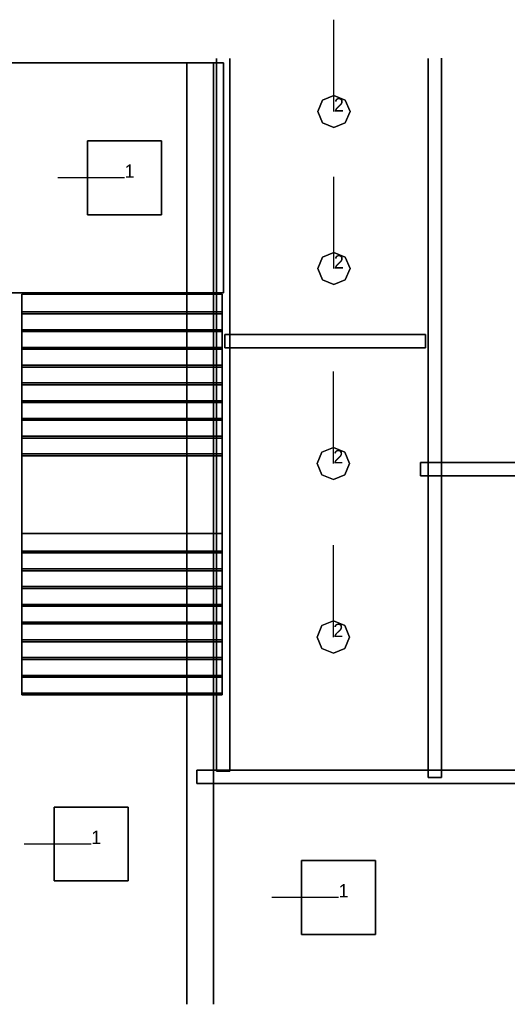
# Model space of a CAD drawing. Extents: x 84876 to 173860, y -489104 to -477603.
# Tile 3 of 10: x 93858 to 97506, y -489104 to -481732. Entities that reach past the tile are written whole.
import ezdxf

# ---------------------------------------------------------------- set-up
doc = ezdxf.new("R2010")
doc.units = 0
doc.header["$MEASUREMENT"] = 0
for name, color, linetype in [('DLXFURN', 5, 'Continuous'), ('DLXLUM', 2, 'Continuous'), ('DLXLUMEX', 2, 'Continuous')]:
    doc.layers.add(name, color=color, linetype=linetype)

# ---------------------------------------------------------------- blocks, each defined once
blk = doc.blocks.new('*U103')
for p, q in [((276.5, 276.5), (-276.5, 276.5)), ((-276.5, 276.5), (-276.5, -276.5)), ((-276.5, 276.5), (-276.5, -276.5)), ((-276.5, -276.5), (-276.5, 276.5)), ((-276.5, 276.5), (-276.5, 276.5)), ((276.5, 276.5), (-276.5, 276.5)), ((-276.5, 276.5), (-276.5, 276.5)), ((-276.5, 276.5), (276.5, 276.5)), ((-276.5, -276.5), (-276.5, 276.5)), ((-276.5, 276.5), (276.5, 276.5)), ((276.5, -276.5), (276.5, 276.5)), ((276.5, -276.5), (276.5, 276.5)), ((276.5, 276.5), (276.5, 276.5)), ((276.5, 276.5), (276.5, -276.5)), ((276.5, 276.5), (276.5, 276.5)), ((276.5, 276.5), (276.5, -276.5)), ((-276.5, -276.5), (276.5, -276.5)), ((-276.5, -276.5), (276.5, -276.5)), ((276.5, -276.5), (-276.5, -276.5)), ((-276.5, -276.5), (-276.5, -276.5)), ((-276.5, -276.5), (-276.5, -276.5)), ((276.5, -276.5), (-276.5, -276.5)), ((276.5, -276.5), (276.5, -276.5)), ((276.5, -276.5), (276.5, -276.5))]:
    blk.add_line(p, q)
at = {"color": 1}
blk.add_line((0, 0), (-500, 0), dxfattribs=at)
at = {"layer": 'DLXLUMEX', "color": 7}
blk.add_text('1', height=100, dxfattribs=at).set_placement((0, 0))
blk = doc.blocks.new('*U105')
for p, q in [((276.5, 276.5), (-276.5, 276.5)), ((-276.5, 276.5), (-276.5, -276.5)), ((-276.5, -276.5), (-276.5, 276.5)), ((-276.5, 276.5), (-276.5, 276.5)), ((-276.5, 276.5), (-276.5, -276.5)), ((276.5, 276.5), (-276.5, 276.5)), ((-276.5, 276.5), (-276.5, 276.5)), ((-276.5, 276.5), (276.5, 276.5)), ((-276.5, -276.5), (-276.5, 276.5)), ((-276.5, 276.5), (276.5, 276.5)), ((276.5, -276.5), (276.5, 276.5)), ((276.5, 276.5), (276.5, 276.5)), ((276.5, 276.5), (276.5, -276.5)), ((276.5, -276.5), (276.5, 276.5)), ((276.5, 276.5), (276.5, 276.5)), ((276.5, 276.5), (276.5, -276.5)), ((-276.5, -276.5), (276.5, -276.5)), ((-276.5, -276.5), (276.5, -276.5)), ((276.5, -276.5), (-276.5, -276.5)), ((-276.5, -276.5), (-276.5, -276.5)), ((-276.5, -276.5), (-276.5, -276.5)), ((276.5, -276.5), (-276.5, -276.5)), ((276.5, -276.5), (276.5, -276.5)), ((276.5, -276.5), (276.5, -276.5))]:
    blk.add_line(p, q)
at = {"color": 1}
blk.add_line((0, 0), (-500, 0), dxfattribs=at)
at = {"layer": 'DLXLUMEX', "color": 7}
blk.add_text('1', height=100, dxfattribs=at).set_placement((0, 0))
blk = doc.blocks.new('*U131')
at = {"color": 1}
blk.add_line((0, 0), (0, 687.5), dxfattribs=at)
for p, q in [((-120.3, 0), (-85.1, 85.1)), ((-85.1, 85.1), (-120.3, 0)), ((-85.1, 85.1), (-120.3, 0)), ((-120.3, 0), (-85.1, 85.1)), ((-85.1, 85.1), (0, 120.3)), ((0, 120.3), (-85.1, 85.1)), ((0, 120.3), (-85.1, 85.1)), ((-85.1, 85.1), (0, 120.3)), ((-85.1, 85.1), (-85.1, 85.1)), ((-85.1, 85.1), (-85.1, 85.1)), ((0, 120.3), (85.1, 85.1)), ((85.1, 85.1), (0, 120.3)), ((85.1, 85.1), (0, 120.3)), ((0, 120.3), (0, 120.3)), ((0, 120.3), (85.1, 85.1)), ((0, 120.3), (0, 120.3)), ((85.1, 85.1), (120.3, 0)), ((120.3, 0), (85.1, 85.1)), ((85.1, 85.1), (85.1, 85.1)), ((120.3, 0), (85.1, 85.1)), ((85.1, 85.1), (85.1, 85.1)), ((85.1, 85.1), (120.3, 0)), ((-85.1, -85.1), (-120.3, 0)), ((-120.3, 0), (-85.1, -85.1)), ((-120.3, 0), (-85.1, -85.1)), ((-85.1, -85.1), (-120.3, 0)), ((-120.3, 0), (-120.3, 0)), ((-120.3, 0), (-120.3, 0)), ((120.3, 0), (85.1, -85.1)), ((85.1, -85.1), (120.3, 0)), ((85.1, -85.1), (120.3, 0)), ((120.3, 0), (85.1, -85.1)), ((120.3, 0), (120.3, 0)), ((120.3, 0), (120.3, 0)), ((0, -120.3), (-85.1, -85.1)), ((-85.1, -85.1), (0, -120.3)), ((-85.1, -85.1), (-85.1, -85.1)), ((-85.1, -85.1), (0, -120.3)), ((0, -120.3), (-85.1, -85.1)), ((-85.1, -85.1), (-85.1, -85.1)), ((85.1, -85.1), (0, -120.3)), ((0, -120.3), (85.1, -85.1)), ((0, -120.3), (85.1, -85.1)), ((85.1, -85.1), (0, -120.3)), ((0, -120.3), (0, -120.3)), ((0, -120.3), (0, -120.3)), ((85.1, -85.1), (85.1, -85.1)), ((85.1, -85.1), (85.1, -85.1))]:
    blk.add_line(p, q)
at = {"layer": 'DLXLUMEX', "color": 7}
blk.add_text('2', height=100, dxfattribs=at).set_placement((0, 0))
blk = doc.blocks.new('*U132')
at = {"color": 1}
blk.add_line((0, 0), (0, 687.5), dxfattribs=at)
for p, q in [((-120.3, 0), (-85.1, 85.1)), ((-85.1, 85.1), (-120.3, 0)), ((-85.1, 85.1), (-120.3, 0)), ((-120.3, 0), (-85.1, 85.1)), ((-85.1, 85.1), (0, 120.3)), ((0, 120.3), (-85.1, 85.1)), ((0, 120.3), (-85.1, 85.1)), ((-85.1, 85.1), (0, 120.3)), ((-85.1, 85.1), (-85.1, 85.1)), ((-85.1, 85.1), (-85.1, 85.1)), ((0, 120.3), (85.1, 85.1)), ((85.1, 85.1), (0, 120.3)), ((85.1, 85.1), (0, 120.3)), ((0, 120.3), (0, 120.3)), ((0, 120.3), (85.1, 85.1)), ((0, 120.3), (0, 120.3)), ((85.1, 85.1), (120.3, 0)), ((120.3, 0), (85.1, 85.1)), ((85.1, 85.1), (85.1, 85.1)), ((120.3, 0), (85.1, 85.1)), ((85.1, 85.1), (85.1, 85.1)), ((85.1, 85.1), (120.3, 0)), ((-85.1, -85.1), (-120.3, 0)), ((-120.3, 0), (-85.1, -85.1)), ((-120.3, 0), (-120.3, 0)), ((-120.3, 0), (-85.1, -85.1)), ((-85.1, -85.1), (-120.3, 0)), ((-120.3, 0), (-120.3, 0)), ((120.3, 0), (85.1, -85.1)), ((85.1, -85.1), (120.3, 0)), ((85.1, -85.1), (120.3, 0)), ((120.3, 0), (85.1, -85.1)), ((120.3, 0), (120.3, 0)), ((120.3, 0), (120.3, 0)), ((0, -120.3), (-85.1, -85.1)), ((-85.1, -85.1), (0, -120.3)), ((-85.1, -85.1), (-85.1, -85.1)), ((-85.1, -85.1), (0, -120.3)), ((0, -120.3), (-85.1, -85.1)), ((-85.1, -85.1), (-85.1, -85.1)), ((85.1, -85.1), (0, -120.3)), ((0, -120.3), (85.1, -85.1)), ((0, -120.3), (85.1, -85.1)), ((85.1, -85.1), (0, -120.3)), ((0, -120.3), (0, -120.3)), ((0, -120.3), (0, -120.3)), ((85.1, -85.1), (85.1, -85.1)), ((85.1, -85.1), (85.1, -85.1))]:
    blk.add_line(p, q)
at = {"layer": 'DLXLUMEX', "color": 7}
blk.add_text('2', height=100, dxfattribs=at).set_placement((0, 0))
blk = doc.blocks.new('*U133')
at = {"color": 1}
blk.add_line((0, 0), (0, 687.5), dxfattribs=at)
for p, q in [((-120.3, 0), (-85.1, 85.1)), ((-85.1, 85.1), (-120.3, 0)), ((-85.1, 85.1), (-120.3, 0)), ((-120.3, 0), (-85.1, 85.1)), ((-85.1, 85.1), (0, 120.3)), ((0, 120.3), (-85.1, 85.1)), ((0, 120.3), (-85.1, 85.1)), ((-85.1, 85.1), (0, 120.3)), ((-85.1, 85.1), (-85.1, 85.1)), ((-85.1, 85.1), (-85.1, 85.1)), ((0, 120.3), (85.1, 85.1)), ((85.1, 85.1), (0, 120.3)), ((85.1, 85.1), (0, 120.3)), ((0, 120.3), (0, 120.3)), ((0, 120.3), (85.1, 85.1)), ((0, 120.3), (0, 120.3)), ((85.1, 85.1), (120.3, 0)), ((120.3, 0), (85.1, 85.1)), ((85.1, 85.1), (85.1, 85.1)), ((120.3, 0), (85.1, 85.1)), ((85.1, 85.1), (85.1, 85.1)), ((85.1, 85.1), (120.3, 0)), ((-85.1, -85.1), (-120.3, 0)), ((-120.3, 0), (-85.1, -85.1)), ((-120.3, 0), (-85.1, -85.1)), ((-85.1, -85.1), (-120.3, 0)), ((-120.3, 0), (-120.3, 0)), ((-120.3, 0), (-120.3, 0)), ((120.3, 0), (85.1, -85.1)), ((85.1, -85.1), (120.3, 0)), ((85.1, -85.1), (120.3, 0)), ((120.3, 0), (85.1, -85.1)), ((120.3, 0), (120.3, 0)), ((120.3, 0), (120.3, 0)), ((0, -120.3), (-85.1, -85.1)), ((-85.1, -85.1), (0, -120.3)), ((-85.1, -85.1), (0, -120.3)), ((0, -120.3), (-85.1, -85.1)), ((-85.1, -85.1), (-85.1, -85.1)), ((-85.1, -85.1), (-85.1, -85.1)), ((85.1, -85.1), (0, -120.3)), ((0, -120.3), (85.1, -85.1)), ((0, -120.3), (85.1, -85.1)), ((85.1, -85.1), (0, -120.3)), ((0, -120.3), (0, -120.3)), ((0, -120.3), (0, -120.3)), ((85.1, -85.1), (85.1, -85.1)), ((85.1, -85.1), (85.1, -85.1))]:
    blk.add_line(p, q)
at = {"layer": 'DLXLUMEX', "color": 7}
blk.add_text('2', height=100, dxfattribs=at).set_placement((0, 0))
blk = doc.blocks.new('*U4')
for p, q in [((-276.5, 276.5), (-276.5, -276.5)), ((276.5, 276.5), (-276.5, 276.5)), ((-276.5, 276.5), (-276.5, -276.5)), ((-276.5, -276.5), (-276.5, 276.5)), ((-276.5, 276.5), (-276.5, 276.5)), ((276.5, 276.5), (-276.5, 276.5)), ((-276.5, 276.5), (-276.5, 276.5)), ((-276.5, 276.5), (276.5, 276.5)), ((-276.5, -276.5), (-276.5, 276.5)), ((-276.5, 276.5), (276.5, 276.5)), ((276.5, -276.5), (276.5, 276.5)), ((276.5, -276.5), (276.5, 276.5)), ((276.5, 276.5), (276.5, 276.5)), ((276.5, 276.5), (276.5, -276.5)), ((276.5, 276.5), (276.5, 276.5)), ((276.5, 276.5), (276.5, -276.5)), ((-276.5, -276.5), (276.5, -276.5)), ((-276.5, -276.5), (276.5, -276.5)), ((276.5, -276.5), (-276.5, -276.5)), ((-276.5, -276.5), (-276.5, -276.5)), ((-276.5, -276.5), (-276.5, -276.5)), ((276.5, -276.5), (-276.5, -276.5)), ((276.5, -276.5), (276.5, -276.5)), ((276.5, -276.5), (276.5, -276.5))]:
    blk.add_line(p, q)
at = {"color": 1}
blk.add_line((0, 0), (-500, 0), dxfattribs=at)
at = {"layer": 'DLXLUMEX', "color": 7}
blk.add_text('1', height=100, dxfattribs=at).set_placement((0, 0))
blk = doc.blocks.new('*U19')
at = {"color": 1}
blk.add_line((0, 0), (0, 687.5), dxfattribs=at)
for p, q in [((-120.3, 0), (-85.1, 85.1)), ((-85.1, 85.1), (-120.3, 0)), ((-85.1, 85.1), (-120.3, 0)), ((-120.3, 0), (-85.1, 85.1)), ((-85.1, 85.1), (0, 120.3)), ((0, 120.3), (-85.1, 85.1)), ((0, 120.3), (-85.1, 85.1)), ((-85.1, 85.1), (0, 120.3)), ((-85.1, 85.1), (-85.1, 85.1)), ((-85.1, 85.1), (-85.1, 85.1)), ((0, 120.3), (85.1, 85.1)), ((85.1, 85.1), (0, 120.3)), ((85.1, 85.1), (0, 120.3)), ((0, 120.3), (0, 120.3)), ((0, 120.3), (85.1, 85.1)), ((0, 120.3), (0, 120.3)), ((85.1, 85.1), (120.3, 0)), ((120.3, 0), (85.1, 85.1)), ((85.1, 85.1), (85.1, 85.1)), ((120.3, 0), (85.1, 85.1)), ((85.1, 85.1), (85.1, 85.1)), ((85.1, 85.1), (120.3, 0)), ((-85.1, -85.1), (-120.3, 0)), ((-120.3, 0), (-85.1, -85.1)), ((-120.3, 0), (-85.1, -85.1)), ((-85.1, -85.1), (-120.3, 0)), ((-120.3, 0), (-120.3, 0)), ((-120.3, 0), (-120.3, 0)), ((120.3, 0), (85.1, -85.1)), ((85.1, -85.1), (120.3, 0)), ((85.1, -85.1), (120.3, 0)), ((120.3, 0), (85.1, -85.1)), ((120.3, 0), (120.3, 0)), ((120.3, 0), (120.3, 0)), ((0, -120.3), (-85.1, -85.1)), ((-85.1, -85.1), (0, -120.3)), ((-85.1, -85.1), (0, -120.3)), ((0, -120.3), (-85.1, -85.1)), ((-85.1, -85.1), (-85.1, -85.1)), ((-85.1, -85.1), (-85.1, -85.1)), ((85.1, -85.1), (0, -120.3)), ((0, -120.3), (85.1, -85.1)), ((0, -120.3), (85.1, -85.1)), ((85.1, -85.1), (0, -120.3)), ((0, -120.3), (0, -120.3)), ((0, -120.3), (0, -120.3)), ((85.1, -85.1), (85.1, -85.1)), ((85.1, -85.1), (85.1, -85.1))]:
    blk.add_line(p, q)
at = {"layer": 'DLXLUMEX', "color": 7}
blk.add_text('2', height=100, dxfattribs=at).set_placement((0, 0))
blk = doc.blocks.new('*U33')
for p, q in [((100, 3550), (-100, 3550)), ((-100, 3550), (-100, 3550)), ((-100, 3550), (100, 3550)), ((-100, -3500), (-100, 3550)), ((-100, 3550), (-100, 3550)), ((-100, 3550), (-100, -3500)), ((100, 3550), (100, 3550)), ((100, -3500), (100, 3550)), ((100, 3550), (100, 3550)), ((100, 3550), (100, -3500)), ((-100, -3500), (-100, -3500)), ((100, -3500), (100, -3500))]:
    blk.add_line(p, q)
blk = doc.blocks.new('*U57')
for p, q in [((-7625, 50), (-7625, -50)), ((-7625, -50), (-7625, 50)), ((-7625, 50), (-7625, 50)), ((7625, 50), (-7625, 50)), ((-7625, 50), (-7625, 50)), ((-7625, 50), (7625, 50)), ((-7625, -50), (7625, -50)), ((7625, -50), (-7625, -50)), ((-7625, -50), (-7625, -50)), ((-7625, -50), (-7625, -50))]:
    blk.add_line(p, q)
blk = doc.blocks.new('*U68')
for p, q in [((1250.1, 1118.3), (-1749.9, 1118.3)), ((-1749.9, 1118.3), (-1749.9, -602.7)), ((-1749.9, 1118.3), (1250.1, 1118.3)), ((-1749.9, -602.7), (-1749.9, 1118.3)), ((-1749.9, 1118.3), (-1749.9, -602.7)), ((-1749.9, -602.7), (-1749.9, 1118.3)), ((-1749.9, 1118.3), (-1749.9, 1118.3)), ((1250.1, 1118.3), (-1749.9, 1118.3)), ((-1749.9, 1118.3), (-1749.9, 1118.3)), ((-1749.9, 1118.3), (1250.1, 1118.3)), ((1250.1, -602.7), (1250.1, 1118.3)), ((1250.1, 1118.3), (1250.1, -602.7)), ((1250.1, -602.7), (1250.1, 1118.3)), ((1250.1, 1118.3), (1250.1, 1118.3)), ((1250.1, 1118.3), (1250.1, -602.7)), ((1250.1, 1118.3), (1250.1, 1118.3)), ((-1749.9, -602.7), (1250.1, -602.7)), ((1250.1, -602.7), (-1749.9, -602.7)), ((-1749.9, -602.7), (-1749.9, -602.7)), ((-1749.9, -602.7), (1250.1, -602.7)), ((1250.1, -602.7), (-1749.9, -602.7)), ((-1749.9, -602.7), (-1749.9, -602.7)), ((1250.1, -602.7), (1250.1, -602.7)), ((1250.1, -602.7), (1250.1, -602.7))]:
    blk.add_line(p, q)
blk = doc.blocks.new('*U69')
for p, q in [((0, 2986.3), (-1500, 2986.3)), ((-1500, 2986.3), (-1500, 2839.7)), ((0, 2986.3), (-1500, 2986.3)), ((-1500, 2986.3), (-1500, 2986.3)), ((-1500, 2986.3), (0, 2986.3)), ((-1500, 1790.8), (-1500, 2986.3)), ((-1500, 2986.3), (0, 2986.3)), ((-1500, 2986.3), (-1500, 2986.3)), ((-1500, 2839.7), (-1500, 2986.3)), ((-1500, 2986.3), (-1500, 1790.8)), ((0, 2839.7), (0, 2986.3)), ((0, 2986.3), (0, 2986.3)), ((0, 2986.3), (0, 1790.8)), ((0, 2986.3), (0, 2986.3)), ((0, 2986.3), (0, 2839.7)), ((0, 1790.8), (0, 2986.3)), ((0, 2853.4), (-1500, 2853.4)), ((-1500, 2853.4), (-1500, 2706.9)), ((-1500, 2853.4), (0, 2853.4)), ((-1500, 2839.7), (-1500, 2853.4)), ((-1500, 2853.4), (0, 2853.4)), ((0, 2853.4), (-1500, 2853.4)), ((-1500, 2853.4), (-1500, 2853.4)), ((-1500, 2853.4), (-1500, 2853.4)), ((-1500, 2853.4), (-1500, 2839.7)), ((-1500, 2706.9), (-1500, 2853.4)), ((0, 2839.7), (-1500, 2839.7)), ((0, 2839.7), (-1500, 2839.7)), ((-1500, 2839.7), (-1500, 2839.7)), ((-1500, 2839.7), (0, 2839.7)), ((-1500, 2839.7), (0, 2839.7)), ((-1500, 2839.7), (-1500, 2839.7)), ((0, 2706.9), (0, 2853.4)), ((0, 2853.4), (0, 2839.7)), ((0, 2853.4), (0, 2853.4)), ((0, 2839.7), (0, 2853.4)), ((0, 2853.4), (0, 2853.4)), ((0, 2853.4), (0, 2706.9)), ((0, 2839.7), (0, 2839.7)), ((0, 2839.7), (0, 2839.7)), ((0, 2720.6), (-1500, 2720.6)), ((-1500, 2720.6), (-1500, 2574)), ((-1500, 2720.6), (0, 2720.6)), ((-1500, 2706.9), (-1500, 2720.6)), ((-1500, 2720.6), (0, 2720.6)), ((0, 2720.6), (-1500, 2720.6)), ((-1500, 2720.6), (-1500, 2720.6)), ((-1500, 2574), (-1500, 2720.6)), ((-1500, 2720.6), (-1500, 2706.9)), ((-1500, 2720.6), (-1500, 2720.6)), ((0, 2706.9), (-1500, 2706.9)), ((0, 2706.9), (-1500, 2706.9)), ((-1500, 2706.9), (-1500, 2706.9)), ((-1500, 2706.9), (0, 2706.9)), ((-1500, 2706.9), (0, 2706.9)), ((-1500, 2706.9), (-1500, 2706.9)), ((0, 2574), (0, 2720.6)), ((0, 2720.6), (0, 2706.9)), ((0, 2720.6), (0, 2720.6)), ((0, 2720.6), (0, 2720.6)), ((0, 2706.9), (0, 2720.6)), ((0, 2720.6), (0, 2574)), ((0, 2706.9), (0, 2706.9)), ((0, 2706.9), (0, 2706.9)), ((0, 2587.8), (-1500, 2587.8)), ((-1500, 2587.8), (-1500, 2441.2)), ((-1500, 2587.8), (0, 2587.8)), ((-1500, 2574), (-1500, 2587.8)), ((-1500, 2587.8), (0, 2587.8)), ((0, 2587.8), (-1500, 2587.8)), ((-1500, 2587.8), (-1500, 2587.8)), ((-1500, 2441.2), (-1500, 2587.8)), ((-1500, 2587.8), (-1500, 2574)), ((-1500, 2587.8), (-1500, 2587.8)), ((0, 2441.2), (0, 2587.8)), ((0, 2587.8), (0, 2574)), ((0, 2587.8), (0, 2587.8)), ((0, 2587.8), (0, 2441.2)), ((0, 2587.8), (0, 2587.8)), ((0, 2574), (0, 2587.8)), ((0, 2574), (-1500, 2574)), ((0, 2574), (-1500, 2574)), ((-1500, 2574), (-1500, 2574)), ((-1500, 2574), (0, 2574)), ((-1500, 2574), (0, 2574)), ((-1500, 2574), (-1500, 2574)), ((0, 2574), (0, 2574)), ((0, 2574), (0, 2574)), ((0, 2455), (-1500, 2455)), ((-1500, 2455), (-1500, 2308.4)), ((-1500, 2455), (0, 2455)), ((-1500, 2441.2), (-1500, 2455)), ((-1500, 2455), (0, 2455)), ((0, 2455), (-1500, 2455)), ((-1500, 2455), (-1500, 2455)), ((-1500, 2455), (-1500, 2455)), ((-1500, 2455), (-1500, 2441.2)), ((-1500, 2308.4), (-1500, 2455)), ((0, 2441.2), (-1500, 2441.2)), ((0, 2441.2), (-1500, 2441.2)), ((-1500, 2441.2), (-1500, 2441.2)), ((-1500, 2441.2), (0, 2441.2)), ((-1500, 2441.2), (0, 2441.2)), ((-1500, 2441.2), (-1500, 2441.2)), ((0, 2308.4), (0, 2455)), ((0, 2455), (0, 2441.2)), ((0, 2455), (0, 2455)), ((0, 2441.2), (0, 2455)), ((0, 2455), (0, 2455)), ((0, 2455), (0, 2308.4)), ((0, 2441.2), (0, 2441.2)), ((0, 2441.2), (0, 2441.2)), ((0, 2322.1), (-1500, 2322.1)), ((-1500, 2322.1), (-1500, 2175.6)), ((-1500, 2322.1), (0, 2322.1)), ((-1500, 2308.4), (-1500, 2322.1)), ((-1500, 2322.1), (0, 2322.1)), ((0, 2322.1), (-1500, 2322.1)), ((-1500, 2322.1), (-1500, 2322.1)), ((-1500, 2175.6), (-1500, 2322.1)), ((-1500, 2322.1), (-1500, 2322.1)), ((-1500, 2322.1), (-1500, 2308.4)), ((0, 2308.4), (-1500, 2308.4)), ((0, 2308.4), (-1500, 2308.4)), ((-1500, 2308.4), (-1500, 2308.4)), ((-1500, 2308.4), (0, 2308.4)), ((-1500, 2308.4), (0, 2308.4)), ((-1500, 2308.4), (-1500, 2308.4)), ((0, 2175.6), (0, 2322.1)), ((0, 2322.1), (0, 2308.4)), ((0, 2322.1), (0, 2322.1)), ((0, 2308.4), (0, 2322.1)), ((0, 2322.1), (0, 2322.1)), ((0, 2322.1), (0, 2175.6)), ((0, 2308.4), (0, 2308.4)), ((0, 2308.4), (0, 2308.4)), ((0, 2189.3), (-1500, 2189.3)), ((-1500, 2189.3), (-1500, 2042.7)), ((-1500, 2189.3), (0, 2189.3)), ((-1500, 2175.6), (-1500, 2189.3)), ((-1500, 2189.3), (0, 2189.3)), ((0, 2189.3), (-1500, 2189.3)), ((-1500, 2189.3), (-1500, 2189.3)), ((-1500, 2042.7), (-1500, 2189.3)), ((-1500, 2189.3), (-1500, 2175.6)), ((-1500, 2189.3), (-1500, 2189.3)), ((0, 2175.6), (-1500, 2175.6)), ((0, 2175.6), (-1500, 2175.6)), ((-1500, 2175.6), (-1500, 2175.6)), ((-1500, 2175.6), (0, 2175.6)), ((-1500, 2175.6), (0, 2175.6)), ((-1500, 2175.6), (-1500, 2175.6)), ((0, 2042.7), (0, 2189.3)), ((0, 2189.3), (0, 2175.6)), ((0, 2189.3), (0, 2189.3)), ((0, 2189.3), (0, 2189.3)), ((0, 2175.6), (0, 2189.3)), ((0, 2189.3), (0, 2042.7)), ((0, 2175.6), (0, 2175.6)), ((0, 2175.6), (0, 2175.6)), ((0, 2056.5), (-1500, 2056.5)), ((-1500, 2056.5), (-1500, 1909.9)), ((-1500, 2056.5), (0, 2056.5)), ((-1500, 2042.7), (-1500, 2056.5)), ((-1500, 2056.5), (0, 2056.5)), ((0, 2056.5), (-1500, 2056.5)), ((-1500, 2056.5), (-1500, 2056.5)), ((-1500, 1909.9), (-1500, 2056.5)), ((-1500, 2056.5), (-1500, 2056.5)), ((-1500, 2056.5), (-1500, 2042.7)), ((0, 2042.7), (-1500, 2042.7)), ((0, 2042.7), (-1500, 2042.7)), ((-1500, 2042.7), (-1500, 2042.7)), ((-1500, 2042.7), (0, 2042.7)), ((-1500, 2042.7), (0, 2042.7)), ((-1500, 2042.7), (-1500, 2042.7)), ((0, 1909.9), (0, 2056.5)), ((0, 2056.5), (0, 2042.7)), ((0, 2056.5), (0, 2056.5)), ((0, 2056.5), (0, 2056.5)), ((0, 2056.5), (0, 1909.9)), ((0, 2042.7), (0, 2056.5)), ((0, 2042.7), (0, 2042.7)), ((0, 2042.7), (0, 2042.7)), ((0, 1923.7), (-1500, 1923.7)), ((-1500, 1923.7), (-1500, 1777.1)), ((-1500, 1923.7), (0, 1923.7)), ((-1500, 1909.9), (-1500, 1923.7)), ((-1500, 1923.7), (0, 1923.7)), ((0, 1923.7), (-1500, 1923.7)), ((-1500, 1923.7), (-1500, 1923.7)), ((-1500, 1777.1), (-1500, 1923.7)), ((-1500, 1923.7), (-1500, 1923.7)), ((-1500, 1923.7), (-1500, 1909.9)), ((0, 1777.1), (0, 1923.7)), ((0, 1923.7), (0, 1909.9)), ((0, 1923.7), (0, 1923.7)), ((0, 1923.7), (0, 1923.7)), ((0, 1909.9), (0, 1923.7)), ((0, 1923.7), (0, 1777.1)), ((0, 1909.9), (-1500, 1909.9)), ((0, 1909.9), (-1500, 1909.9)), ((-1500, 1909.9), (-1500, 1909.9)), ((-1500, 1909.9), (0, 1909.9)), ((-1500, 1909.9), (0, 1909.9)), ((-1500, 1909.9), (-1500, 1909.9)), ((0, 1909.9), (0, 1909.9)), ((0, 1909.9), (0, 1909.9)), ((-1500, 1790.8), (0, 1790.8)), ((-1500, 1777.1), (-1500, 1790.8)), ((0, 1790.8), (-1500, 1790.8)), ((-1500, 1790.8), (-1500, 1790.8)), ((-1500, 1790.8), (0, 1790.8)), ((0, 1790.8), (-1500, 1790.8)), ((-1500, 1790.8), (-1500, 1790.8)), ((-1500, 1790.8), (-1500, 1777.1)), ((-1500, 1790.8), (-1500, 1195.4)), ((-1500, 1048.9), (-1500, 1790.8)), ((-1500, 1790.8), (0, 1790.8)), ((-1500, 1195.4), (-1500, 1790.8)), ((0, 1790.8), (-1500, 1790.8)), ((-1500, 1790.8), (-1500, 1048.9)), ((0, 1777.1), (-1500, 1777.1)), ((0, 1777.1), (-1500, 1777.1)), ((-1500, 1777.1), (-1500, 1777.1)), ((-1500, 1777.1), (0, 1777.1)), ((-1500, 1777.1), (0, 1777.1)), ((-1500, 1777.1), (-1500, 1777.1)), ((0, 1790.8), (0, 1777.1)), ((0, 1790.8), (0, 1790.8)), ((0, 1790.8), (0, 1195.4)), ((0, 1048.9), (0, 1790.8)), ((0, 1777.1), (0, 1790.8)), ((0, 1790.8), (0, 1790.8)), ((0, 1195.4), (0, 1790.8)), ((0, 1790.8), (0, 1048.9)), ((0, 1777.1), (0, 1777.1)), ((0, 1777.1), (0, 1777.1)), ((-1500, 132.8), (-1500, 1195.4)), ((-1500, 1195.4), (0, 1195.4)), ((-1500, 1195.4), (-1500, 132.8)), ((0, 1195.4), (-1500, 1195.4)), ((0, 1195.4), (0, 132.8)), ((0, 132.8), (0, 1195.4)), ((0, 1062.6), (-1500, 1062.6)), ((-1500, 1062.6), (-1500, 916)), ((-1500, 1062.6), (0, 1062.6)), ((-1500, 1048.9), (-1500, 1062.6)), ((-1500, 1062.6), (0, 1062.6)), ((0, 1062.6), (-1500, 1062.6)), ((-1500, 1062.6), (-1500, 1062.6)), ((-1500, 1062.6), (-1500, 1048.9)), ((-1500, 916), (-1500, 1062.6)), ((-1500, 1062.6), (-1500, 1062.6)), ((0, 1048.9), (-1500, 1048.9)), ((0, 1048.9), (-1500, 1048.9)), ((-1500, 1048.9), (-1500, 1048.9)), ((-1500, 1048.9), (0, 1048.9)), ((-1500, 1048.9), (-1500, 1048.9)), ((-1500, 1048.9), (0, 1048.9)), ((0, 916), (0, 1062.6)), ((0, 1062.6), (0, 1048.9)), ((0, 1062.6), (0, 1062.6)), ((0, 1062.6), (0, 1062.6)), ((0, 1062.6), (0, 916)), ((0, 1048.9), (0, 1062.6)), ((0, 1048.9), (0, 1048.9)), ((0, 1048.9), (0, 1048.9)), ((0, 929.8), (-1500, 929.8)), ((-1500, 929.8), (-1500, 783.2)), ((-1500, 929.8), (0, 929.8)), ((-1500, 916), (-1500, 929.8)), ((-1500, 929.8), (0, 929.8)), ((0, 929.8), (-1500, 929.8)), ((-1500, 929.8), (-1500, 929.8)), ((-1500, 783.2), (-1500, 929.8)), ((-1500, 929.8), (-1500, 916)), ((-1500, 929.8), (-1500, 929.8)), ((0, 916), (-1500, 916)), ((0, 916), (-1500, 916)), ((-1500, 916), (-1500, 916)), ((-1500, 916), (0, 916)), ((-1500, 916), (0, 916)), ((-1500, 916), (-1500, 916)), ((0, 783.2), (0, 929.8)), ((0, 929.8), (0, 916)), ((0, 929.8), (0, 929.8)), ((0, 929.8), (0, 929.8)), ((0, 916), (0, 929.8)), ((0, 929.8), (0, 783.2)), ((0, 916), (0, 916)), ((0, 916), (0, 916)), ((0, 796.9), (-1500, 796.9)), ((-1500, 796.9), (-1500, 650.4)), ((-1500, 796.9), (0, 796.9)), ((-1500, 783.2), (-1500, 796.9)), ((-1500, 796.9), (0, 796.9)), ((0, 796.9), (-1500, 796.9)), ((-1500, 796.9), (-1500, 796.9)), ((-1500, 796.9), (-1500, 796.9)), ((-1500, 796.9), (-1500, 783.2)), ((-1500, 650.4), (-1500, 796.9)), ((0, 783.2), (-1500, 783.2)), ((0, 783.2), (-1500, 783.2)), ((-1500, 783.2), (-1500, 783.2)), ((-1500, 783.2), (0, 783.2)), ((-1500, 783.2), (0, 783.2)), ((-1500, 783.2), (-1500, 783.2)), ((0, 650.4), (0, 796.9)), ((0, 796.9), (0, 783.2)), ((0, 796.9), (0, 796.9)), ((0, 783.2), (0, 796.9)), ((0, 796.9), (0, 796.9)), ((0, 796.9), (0, 650.4)), ((0, 783.2), (0, 783.2)), ((0, 783.2), (0, 783.2)), ((0, 664.1), (-1500, 664.1)), ((-1500, 664.1), (-1500, 517.6)), ((-1500, 664.1), (0, 664.1)), ((-1500, 650.4), (-1500, 664.1)), ((-1500, 664.1), (0, 664.1)), ((0, 664.1), (-1500, 664.1)), ((-1500, 664.1), (-1500, 664.1)), ((-1500, 517.6), (-1500, 664.1)), ((-1500, 664.1), (-1500, 664.1)), ((-1500, 664.1), (-1500, 650.4)), ((0, 517.6), (0, 664.1)), ((0, 664.1), (0, 650.4)), ((0, 664.1), (0, 664.1)), ((0, 664.1), (0, 664.1)), ((0, 650.4), (0, 664.1)), ((0, 664.1), (0, 517.6)), ((0, 650.4), (-1500, 650.4)), ((0, 650.4), (-1500, 650.4)), ((-1500, 650.4), (-1500, 650.4)), ((-1500, 650.4), (0, 650.4)), ((-1500, 650.4), (0, 650.4)), ((-1500, 650.4), (-1500, 650.4)), ((0, 650.4), (0, 650.4)), ((0, 650.4), (0, 650.4)), ((0, 531.3), (-1500, 531.3)), ((-1500, 531.3), (-1500, 384.7)), ((-1500, 531.3), (0, 531.3)), ((-1500, 517.6), (-1500, 531.3)), ((-1500, 531.3), (0, 531.3)), ((0, 531.3), (-1500, 531.3)), ((-1500, 531.3), (-1500, 531.3)), ((-1500, 384.7), (-1500, 531.3)), ((-1500, 531.3), (-1500, 517.6)), ((-1500, 531.3), (-1500, 531.3)), ((0, 517.6), (-1500, 517.6)), ((0, 517.6), (-1500, 517.6)), ((-1500, 517.6), (-1500, 517.6)), ((-1500, 517.6), (0, 517.6)), ((-1500, 517.6), (0, 517.6)), ((-1500, 517.6), (-1500, 517.6)), ((0, 384.7), (0, 531.3)), ((0, 531.3), (0, 517.6)), ((0, 531.3), (0, 531.3)), ((0, 531.3), (0, 531.3)), ((0, 517.6), (0, 531.3)), ((0, 531.3), (0, 384.7)), ((0, 517.6), (0, 517.6)), ((0, 517.6), (0, 517.6)), ((0, 398.5), (-1500, 398.5)), ((-1500, 398.5), (-1500, 251.9)), ((-1500, 398.5), (0, 398.5)), ((-1500, 384.7), (-1500, 398.5)), ((-1500, 398.5), (0, 398.5)), ((0, 398.5), (-1500, 398.5)), ((-1500, 398.5), (-1500, 398.5)), ((-1500, 251.9), (-1500, 398.5)), ((-1500, 398.5), (-1500, 398.5)), ((-1500, 398.5), (-1500, 384.7)), ((0, 384.7), (-1500, 384.7)), ((0, 384.7), (-1500, 384.7)), ((-1500, 384.7), (-1500, 384.7)), ((-1500, 384.7), (0, 384.7)), ((-1500, 384.7), (0, 384.7)), ((-1500, 384.7), (-1500, 384.7)), ((0, 251.9), (0, 398.5)), ((0, 398.5), (0, 384.7)), ((0, 398.5), (0, 398.5)), ((0, 398.5), (0, 398.5)), ((0, 398.5), (0, 251.9)), ((0, 384.7), (0, 398.5)), ((0, 384.7), (0, 384.7)), ((0, 384.7), (0, 384.7)), ((0, 265.6), (-1500, 265.6)), ((-1500, 265.6), (-1500, 119.1)), ((-1500, 265.6), (0, 265.6)), ((-1500, 251.9), (-1500, 265.6)), ((-1500, 265.6), (0, 265.6)), ((0, 265.6), (-1500, 265.6)), ((-1500, 265.6), (-1500, 265.6)), ((-1500, 119.1), (-1500, 265.6)), ((-1500, 265.6), (-1500, 265.6)), ((-1500, 265.6), (-1500, 251.9)), ((0, 251.9), (-1500, 251.9)), ((0, 251.9), (-1500, 251.9)), ((-1500, 251.9), (-1500, 251.9)), ((-1500, 251.9), (0, 251.9)), ((-1500, 251.9), (0, 251.9)), ((-1500, 251.9), (-1500, 251.9)), ((0, 119.1), (0, 265.6)), ((0, 265.6), (0, 251.9)), ((0, 265.6), (0, 265.6)), ((0, 265.6), (0, 265.6)), ((0, 251.9), (0, 265.6)), ((0, 265.6), (0, 119.1)), ((0, 251.9), (0, 251.9)), ((0, 251.9), (0, 251.9)), ((0, 132.8), (-1500, 132.8)), ((-1500, 132.8), (-1500, -13.7)), ((-1500, 132.8), (0, 132.8)), ((-1500, 119.1), (-1500, 132.8)), ((0, 132.8), (-1500, 132.8)), ((-1500, 132.8), (0, 132.8)), ((0, 132.8), (-1500, 132.8)), ((-1500, 132.8), (-1500, 132.8)), ((-1500, 132.8), (-1500, 132.8)), ((-1500, 132.8), (-1500, 119.1)), ((-1500, 132.8), (-1500, 0)), ((-1500, -13.7), (-1500, 132.8)), ((0, 119.1), (-1500, 119.1)), ((0, 119.1), (-1500, 119.1)), ((-1500, 119.1), (-1500, 119.1)), ((-1500, 119.1), (0, 119.1)), ((-1500, 119.1), (0, 119.1)), ((-1500, 119.1), (-1500, 119.1)), ((0, -13.7), (0, 132.8)), ((0, 132.8), (0, 119.1)), ((0, 132.8), (0, 132.8)), ((0, 119.1), (0, 132.8)), ((0, 132.8), (0, 132.8)), ((0, 0), (0, 132.8)), ((0, 132.8), (0, -13.7)), ((0, 119.1), (0, 119.1)), ((0, 119.1), (0, 119.1)), ((-1500, 0), (0, 0)), ((-1500, -13.7), (-1500, 0)), ((0, 0), (-1500, 0)), ((-1500, 0), (-1500, 0)), ((-1500, 0), (0, 0)), ((-1500, 0), (-1500, 0)), ((-1500, 0), (-1500, -13.7)), ((0, 0), (0, -13.7)), ((0, 0), (0, 0)), ((0, 0), (0, 0)), ((0, -13.7), (0, 0)), ((0, -13.7), (-1500, -13.7)), ((0, -13.7), (-1500, -13.7)), ((-1500, -13.7), (-1500, -13.7)), ((-1500, -13.7), (0, -13.7)), ((-1500, -13.7), (0, -13.7)), ((-1500, -13.7), (-1500, -13.7)), ((0, -13.7), (0, -13.7)), ((0, -13.7), (0, -13.7))]:
    blk.add_line(p, q)
blk = doc.blocks.new('*U72')
for p, q in [((-50, 2637.1), (-50, 2637.1)), ((-50, 2637.1), (-50, -2700)), ((-50, -2700), (-50, 2637.1)), ((50, 2637.2), (50, 2637.2)), ((50, 2637.2), (50, -2700)), ((50, -2700), (50, 2637.2)), ((-50, -2700), (50, -2700)), ((50, -2700), (-50, -2700)), ((-50, -2700), (-50, -2700)), ((-50, -2700), (-50, -2700)), ((50, -2700), (50, -2700)), ((50, -2700), (50, -2700))]:
    blk.add_line(p, q)
blk = doc.blocks.new('*U79')
for p, q in [((-50, 2684.4), (-50, 2684.4)), ((-50, 2684.4), (-50, -2700)), ((-50, -2700), (-50, 2684.4)), ((50, 2684.5), (50, 2684.5)), ((50, 2684.5), (50, -2700)), ((50, -2700), (50, 2684.5)), ((-50, -2700), (50, -2700)), ((50, -2700), (-50, -2700)), ((-50, -2700), (-50, -2700)), ((-50, -2700), (-50, -2700)), ((50, -2700), (50, -2700)), ((50, -2700), (50, -2700))]:
    blk.add_line(p, q)
blk = doc.blocks.new('*U80')
for p, q in [((-750, 50), (-750, -50)), ((-750, -50), (-750, 50)), ((-750, 50), (-750, 50)), ((750, 50), (-750, 50)), ((-750, 50), (-750, 50)), ((-750, 50), (750, 50)), ((750, 50), (750, 50)), ((750, -50), (750, 50)), ((750, 50), (750, 50)), ((750, 50), (750, -50)), ((-750, -50), (750, -50)), ((750, -50), (-750, -50)), ((-750, -50), (-750, -50)), ((-750, -50), (-750, -50)), ((750, -50), (750, -50)), ((750, -50), (750, -50))]:
    blk.add_line(p, q)
blk = doc.blocks.new('*U81')
for p, q in [((-750, 50), (-750, -50)), ((-750, -50), (-750, 50)), ((-750, 50), (-750, 50)), ((750, 50), (-750, 50)), ((-750, 50), (-750, 50)), ((-750, 50), (750, 50)), ((750, 50), (750, 50)), ((750, -50), (750, 50)), ((750, 50), (750, 50)), ((750, 50), (750, -50)), ((-750, -50), (750, -50)), ((750, -50), (-750, -50)), ((-750, -50), (-750, -50)), ((-750, -50), (-750, -50)), ((750, -50), (750, -50)), ((750, -50), (750, -50))]:
    blk.add_line(p, q)

msp = doc.modelspace()

# ---------------------------------------------------------------- block references
at = {"layer": 'DLXFURN'}
for name, p in [('*U68', (94131.4, -483173.3, -60)), ('*U33', (95208.4, -485604.1, -60)), ('*U72', (95379.7, -484659.3, -60)), ('*U79', (96963.4, -484705.5, -60)), ('*U69', (95373.4, -486773.8, -60)), ('*U80', (96143.5, -484139.7, -60)), ('*U81', (97607.5, -485097.9, -60)), ('*U57', (102808.7, -487400.9, -60))]:
    msp.add_blockref(name, p, dxfattribs=at)
at = {"layer": 'DLXLUM'}
for name, p in [('*U19', (96208.6, -482419.2, -60)), ('*U105', (94642.6, -482915.5, -60)), ('*U133', (96208.6, -483594.9, -60)), ('*U132', (96204.2, -485054.1, -60)), ('*U131', (96204.2, -486354.1, -60)), ('*U103', (94392.3, -487904.1, -60)), ('*U4', (96243.5, -488304.1, -60))]:
    msp.add_blockref(name, p, dxfattribs=at)

doc.saveas('drawing.dxf')
